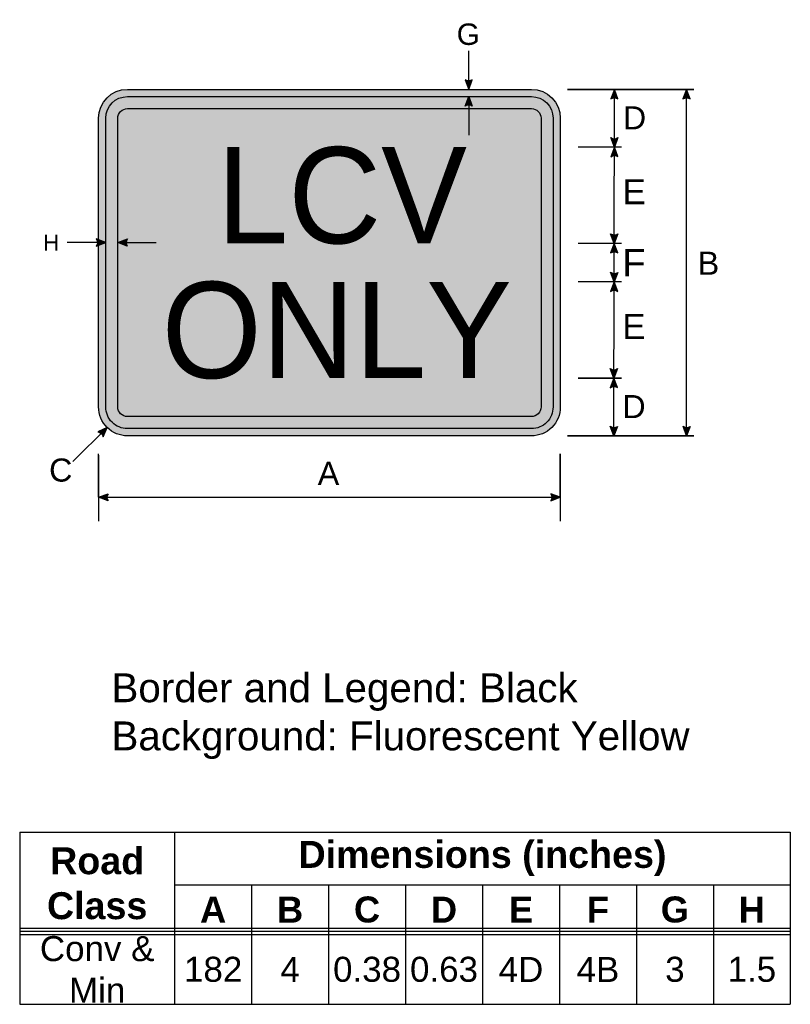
# Model space of a CAD drawing. Header units: feet. Extents: x 7.1 to 47.1, y 12.4 to 63.6.
import ezdxf
from ezdxf.enums import TextEntityAlignment as Align

# ---------------------------------------------------------------- set-up
doc = ezdxf.new("R2010")
doc.units = ezdxf.units.FT
doc.header["$MEASUREMENT"] = 0
doc.layers.add('Sign', color=7, linetype='Continuous')
doc.styles.add('ARIAL', font='arial.ttf')
doc.styles.add('ARIAL B', font='arialbd.ttf')
doc.styles.add('FHWA SERIES D2000EX', font='FHWASeriesD2000EX.ttf')

# ---------------------------------------------------------------- blocks, each defined once
blk = doc.blocks.new('*T14')
at = {"color": 0, "linetype": 'ByBlock', "lineweight": -2, "transparency": 16777216}
for p, q in [((0, 0), (40.05499471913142, 0)), ((0, 0), (0, -8.940925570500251)), ((8.054994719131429, 0), (8.054994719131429, -8.940925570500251)), ((40.05499471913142, 0), (40.05499471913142, -8.940925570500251)), ((8.054994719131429, -2.727988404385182), (40.05499471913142, -2.727988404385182)), ((12.05499471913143, -2.727988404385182), (12.05499471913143, -8.940925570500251)), ((16.05499471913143, -2.727988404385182), (16.05499471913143, -8.940925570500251)), ((20.05499471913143, -2.727988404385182), (20.05499471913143, -8.940925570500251)), ((24.05499471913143, -2.727988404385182), (24.05499471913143, -8.940925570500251)), ((28.05499471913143, -2.727988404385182), (28.05499471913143, -8.940925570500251)), ((32.05499471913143, -2.727988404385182), (32.05499471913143, -8.940925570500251)), ((36.05499471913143, -2.727988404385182), (36.05499471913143, -8.940925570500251)), ((0, -5.320561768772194), (40.05499471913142, -5.320561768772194)), ((0, -8.940925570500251), (40.05499471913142, -8.940925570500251))]:
    blk.add_line(p, q, dxfattribs=at)
at = {"color": 18, "transparency": 16777216, "attachment_point": 5}
for s, insert, char_height, width, style in [('Road Class', (4.027497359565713, -2.660280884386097), 1.399999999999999, 7.934994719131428, 'ARIAL B'), ('Dimensions (inches)', (24.05499471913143, -1.363994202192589), 1.399999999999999, 31.88, 'ARIAL B'), ('A', (10.05499471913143, -4.024275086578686), 1.35, 3.879999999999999, 'ARIAL B'), ('B', (14.05499471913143, -4.024275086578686), 1.35, 3.879999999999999, 'ARIAL B'), ('C', (18.05499471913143, -4.024275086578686), 1.35, 3.879999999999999, 'ARIAL B'), ('D', (22.05499471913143, -4.024275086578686), 1.35, 3.879999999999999, 'ARIAL B'), ('E', (26.05499471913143, -4.024275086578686), 1.35, 3.879999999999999, 'ARIAL B'), ('F', (30.05499471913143, -4.024275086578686), 1.35, 3.879999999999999, 'ARIAL B'), ('G', (34.05499471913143, -4.024275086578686), 1.35, 3.879999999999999, 'ARIAL B'), ('H', (38.05499471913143, -4.024275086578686), 1.35, 3.879999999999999, 'ARIAL B'), ('Conv & Min', (4.027497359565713, -7.13074366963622), 1.3, 7.934994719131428, 'ARIAL'), ('182', (10.05499471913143, -7.13074366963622), 1.3, 3.879999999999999, 'ARIAL'), ('4', (14.05499471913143, -7.13074366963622), 1.3, 3.879999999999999, 'ARIAL'), ('0.38', (18.05499471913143, -7.13074366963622), 1.3, 3.879999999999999, 'ARIAL'), ('0.63', (22.05499471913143, -7.13074366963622), 1.3, 3.879999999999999, 'ARIAL'), ('4D', (26.05499471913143, -7.130743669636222), 1.3, 3.879999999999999, 'ARIAL'), ('4B', (30.05499471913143, -7.13074366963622), 1.3, 3.879999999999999, 'ARIAL'), ('3', (34.05499471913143, -7.13074366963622), 1.3, 3.879999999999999, 'ARIAL'), ('1.5', (38.05499471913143, -7.13074366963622), 1.3, 3.879999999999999, 'ARIAL')]:
    blk.add_mtext(s, dxfattribs=dict(at, insert=insert, char_height=char_height, width=width, style=style))

msp = doc.modelspace()

# ---------------------------------------------------------------- hatches: boundary and pattern name
h = msp.add_hatch(color=256)
h.dxf.hatch_style = 1
edge = h.paths.add_edge_path()
edge.add_line((30.21405190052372, 60.44231840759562), (30.40010164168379, 59.95012735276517))
edge.add_line((30.40010164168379, 59.95012735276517), (30.58388238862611, 60.44685476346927))
edge.add_arc((30.39562858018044, 60.71676604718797), 0.3290768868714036, 236.5110706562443, 304.89444360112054, ccw=False)
at = {"true_color": 0xfff20d}
h = msp.add_hatch(color=2, dxfattribs=at)
h.dxf.hatch_style = 1
h.paths.add_polyline_path([(33.66048511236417, 59.95012735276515), (12.66048511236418, 59.95012735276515, 0.414213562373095), (11.16048511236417, 58.45012735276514), (11.16048511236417, 43.45012735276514, 0.4142135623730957), (12.66048511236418, 41.95012735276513), (33.66048511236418, 41.95012735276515, 0.4142135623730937), (35.16048511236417, 43.45012735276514), (35.16048511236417, 58.45012735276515, 0.4142135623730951)])
h.paths.add_polyline_path([(34.78548511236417, 43.45012738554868), (34.78548511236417, 58.45012735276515, 0.4142135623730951), (33.66048511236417, 59.57512735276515), (12.66048511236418, 59.57512735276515, 0.4142135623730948), (11.53548511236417, 58.45012735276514), (11.53548511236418, 43.45012738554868, 0.4142135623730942), (12.66048514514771, 42.32512735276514), (33.66048507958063, 42.32512735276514, 0.414213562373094)], flags=16)
h.paths.add_polyline_path([(34.16048511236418, 43.45012744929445), (34.16048511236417, 58.45012735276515, 0.414213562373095), (33.66048511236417, 58.95012735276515), (12.66048511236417, 58.95012735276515, 0.4142135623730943), (12.16048511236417, 58.45012735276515), (12.16048511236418, 43.45012744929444, 0.4142135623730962), (12.66048520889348, 42.95012735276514), (33.66048501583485, 42.95012735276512, 0.4142135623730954)], flags=0)
h = msp.add_hatch(color=256)
h.dxf.hatch_style = 1
edge = h.paths.add_edge_path()
edge.add_line((38.15854334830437, 59.45775078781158), (37.97298511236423, 59.95012735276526))
edge.add_line((37.97298511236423, 59.95012735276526), (37.7887085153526, 59.45358367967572))
edge.add_arc((37.97669274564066, 59.18348457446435), 0.3290768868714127, 56.45386549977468, 124.83723844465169, ccw=False)
h = msp.add_hatch(color=256)
h.dxf.hatch_style = 1
edge = h.paths.add_edge_path()
edge.add_line((41.90669393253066, 59.45775078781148), (41.72113569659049, 59.95012735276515))
edge.add_line((41.72113569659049, 59.95012735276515), (41.53685909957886, 59.45358367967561))
edge.add_arc((41.72484332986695, 59.18348457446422), 0.3290768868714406, 56.45386549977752, 124.8372384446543, ccw=False)
h = msp.add_hatch(color=256)
h.dxf.hatch_style = 1
h.paths.add_polyline_path([(12.66048511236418, 59.57512735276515, 0.4142135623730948), (11.53548511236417, 58.45012735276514), (11.53548511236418, 43.45012738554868, 0.4142135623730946), (12.66048514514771, 42.32512735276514), (33.66048507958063, 42.32512735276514, 0.414213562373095), (34.78548511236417, 43.45012738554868), (34.78548511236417, 58.45012735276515, 0.4142135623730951), (33.66048511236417, 59.57512735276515)])
h.paths.add_polyline_path([(34.16048511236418, 43.45012744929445), (34.16048511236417, 58.45012735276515, 0.414213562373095), (33.66048511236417, 58.95012735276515), (12.66048511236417, 58.95012735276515, 0.4142135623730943), (12.16048511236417, 58.45012735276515), (12.16048511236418, 43.45012744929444, 0.4142135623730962), (12.66048520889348, 42.95012735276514), (33.66048501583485, 42.95012735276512, 0.4142135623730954)], flags=16)
at = {"true_color": 0xffffff}
h = msp.add_hatch(color=7, dxfattribs=at)
h.dxf.hatch_style = 1
edge = h.paths.add_edge_path()
edge.add_line((30.21405190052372, 59.08293629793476), (30.40010164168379, 59.57512735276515))
edge.add_line((30.40010164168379, 59.57512735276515), (30.58388238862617, 59.07839994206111))
edge.add_arc((30.39562858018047, 58.80848865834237), 0.3290768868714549, 55.10555639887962, 123.4889293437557)
at = {"true_color": 0xfff20d}
h = msp.add_hatch(color=2, dxfattribs=at)
h.dxf.hatch_style = 1
h.paths.add_polyline_path([(12.66048511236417, 58.95012735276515, 0.4142135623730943), (12.16048511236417, 58.45012735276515), (12.16048511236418, 43.45012744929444, 0.4142135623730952), (12.66048520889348, 42.95012735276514), (33.66048501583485, 42.95012735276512, 0.4142135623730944), (34.16048511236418, 43.45012744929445), (34.16048511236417, 58.45012735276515, 0.414213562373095), (33.66048511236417, 58.95012735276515)])
h = msp.add_hatch(color=256)
h.dxf.hatch_style = 1
edge = h.paths.add_edge_path()
edge.add_line((38.15854334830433, 57.44250391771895), (37.97298511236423, 56.95012735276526))
edge.add_line((37.97298511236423, 56.95012735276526), (37.78870851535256, 57.44667102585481))
edge.add_arc((37.97669274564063, 57.71677013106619), 0.3290768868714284, 235.1627615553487, 303.5461345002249)
h = msp.add_hatch(color=256)
h.dxf.hatch_style = 1
edge = h.paths.add_edge_path()
edge.add_line((38.15854334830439, 56.4577507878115), (37.97298511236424, 56.95012735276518))
edge.add_line((37.97298511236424, 56.95012735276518), (37.7887085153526, 56.45358367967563))
edge.add_arc((37.97669274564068, 56.18348457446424), 0.3290768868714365, 56.453865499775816, 124.83723844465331, ccw=False)
h = msp.add_hatch(color=256)
h.dxf.hatch_style = 1
edge = h.paths.add_edge_path()
edge.add_line((11.04329405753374, 51.80916492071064), (11.53548511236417, 51.99521466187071))
edge.add_line((11.53548511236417, 51.99521466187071), (11.0387577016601, 52.17899540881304))
edge.add_arc((10.7688464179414, 51.99074160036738), 0.3290768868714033, -33.488929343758, 34.894443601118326, ccw=False)
h = msp.add_hatch(color=256)
h.dxf.hatch_style = 1
edge = h.paths.add_edge_path()
edge.add_line((12.65267616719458, 51.80916492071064), (12.16048511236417, 51.99521466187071))
edge.add_line((12.16048511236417, 51.99521466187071), (12.65721252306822, 52.17899540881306))
edge.add_arc((12.92712380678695, 51.99074160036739), 0.3290768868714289, 145.1055563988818, 213.4889293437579)
h = msp.add_hatch(color=256)
h.dxf.hatch_style = 1
edge = h.paths.add_edge_path()
edge.add_line((38.14836402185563, 52.44250391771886), (37.96280578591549, 51.95012735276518))
edge.add_line((37.96280578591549, 51.95012735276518), (37.77852918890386, 52.44667102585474))
edge.add_arc((37.96651341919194, 52.71677013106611), 0.3290768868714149, 235.1627615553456, 303.5461345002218)
h = msp.add_hatch(color=256)
h.dxf.hatch_style = 1
edge = h.paths.add_edge_path()
edge.add_line((38.14836402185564, 51.4577507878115), (37.96280578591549, 51.95012735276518))
edge.add_line((37.96280578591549, 51.95012735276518), (37.77852918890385, 51.45358367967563))
edge.add_arc((37.96651341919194, 51.18348457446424), 0.3290768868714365, 56.453865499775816, 124.83723844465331, ccw=False)
h = msp.add_hatch(color=256)
h.dxf.hatch_style = 1
edge = h.paths.add_edge_path()
edge.add_line((38.14836402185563, 50.44250391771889), (37.96280578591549, 49.95012735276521))
edge.add_line((37.96280578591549, 49.95012735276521), (37.77852918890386, 50.44667102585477))
edge.add_arc((37.96651341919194, 50.71677013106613), 0.3290768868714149, 235.1627615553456, 303.5461345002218)
h = msp.add_hatch(color=256)
h.dxf.hatch_style = 1
edge = h.paths.add_edge_path()
edge.add_line((38.14836402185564, 49.45775078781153), (37.96280578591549, 49.95012735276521))
edge.add_line((37.96280578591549, 49.95012735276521), (37.77852918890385, 49.45358367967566))
edge.add_arc((37.96651341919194, 49.18348457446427), 0.3290768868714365, 56.453865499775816, 124.83723844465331, ccw=False)
h = msp.add_hatch(color=256)
h.dxf.hatch_style = 1
edge = h.paths.add_edge_path()
edge.add_line((38.13009110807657, 45.44250391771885), (37.94453287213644, 44.95012735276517))
edge.add_line((37.94453287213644, 44.95012735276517), (37.7602562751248, 45.44667102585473))
edge.add_arc((37.94824050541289, 45.71677013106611), 0.3290768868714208, 235.1627615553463, 303.5461345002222)
h = msp.add_hatch(color=256)
h.dxf.hatch_style = 1
edge = h.paths.add_edge_path()
edge.add_line((38.13009110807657, 44.45775078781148), (37.94453287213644, 44.95012735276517))
edge.add_line((37.94453287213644, 44.95012735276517), (37.7602562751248, 44.45358367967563))
edge.add_arc((37.94824050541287, 44.18348457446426), 0.3290768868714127, 56.45386549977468, 124.83723844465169, ccw=False)
h = msp.add_hatch(color=256)
h.dxf.hatch_style = 1
edge = h.paths.add_edge_path()
edge.add_line((11.39611084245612, 41.90432064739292), (11.59982503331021, 42.38946708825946))
edge.add_line((11.59982503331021, 42.38946708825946), (11.12465426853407, 42.15553071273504))
edge.add_arc((11.07550266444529, 41.8301452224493), 0.3290768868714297, 13.026667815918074, 81.41004076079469, ccw=False)
h = msp.add_hatch(color=256)
h.dxf.hatch_style = 1
edge = h.paths.add_edge_path()
edge.add_line((38.13009110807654, 42.44250391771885), (37.94453287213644, 41.95012735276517))
edge.add_line((37.94453287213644, 41.95012735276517), (37.76025627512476, 42.44667102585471))
edge.add_arc((37.94824050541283, 42.7167701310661), 0.3290768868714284, 235.1627615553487, 303.5461345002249)
h = msp.add_hatch(color=256)
h.dxf.hatch_style = 1
edge = h.paths.add_edge_path()
edge.add_line((41.90854334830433, 42.44250391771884), (41.72298511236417, 41.95012735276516))
edge.add_line((41.72298511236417, 41.95012735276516), (41.53870851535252, 42.44667102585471))
edge.add_arc((41.72669274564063, 42.71677013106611), 0.3290768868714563, 235.162761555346, 303.5461345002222)
h = msp.add_hatch(color=256)
h.dxf.hatch_style = 1
edge = h.paths.add_edge_path()
edge.add_line((11.65267616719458, 38.57657761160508), (11.16048511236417, 38.76262735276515))
edge.add_line((11.16048511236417, 38.76262735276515), (11.65721252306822, 38.94640809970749))
edge.add_arc((11.92712380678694, 38.75815429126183), 0.3290768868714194, 145.1055563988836, 213.4889293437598)
h = msp.add_hatch(color=256)
h.dxf.hatch_style = 1
edge = h.paths.add_edge_path()
edge.add_line((34.66829405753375, 38.57657761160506), (35.16048511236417, 38.76262735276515))
edge.add_line((35.16048511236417, 38.76262735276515), (34.66375770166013, 38.94640809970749))
edge.add_arc((34.39384641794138, 38.75815429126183), 0.3290768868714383, -33.48892934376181, 34.89444360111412, ccw=False)

# ---------------------------------------------------------------- linework, layer by layer
for p, q in [((42.09798511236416, 59.95012735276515, 1), (35.53548511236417, 59.95012735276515, 1)), ((35.53548511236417, 59.95012735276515, 1), (42.09798511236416, 59.95012735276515, 1)), ((38.34798511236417, 59.95012735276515, 1), (36.09798511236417, 59.95012735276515, 1)), ((38.34798511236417, 56.95012735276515, 1), (36.09798511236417, 56.95012735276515, 1)), ((38.34798511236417, 51.95012735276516, 1), (36.09798511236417, 51.95012735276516, 1)), ((38.34798511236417, 49.95012735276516, 1), (36.09798511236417, 49.95012735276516, 1)), ((38.34798511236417, 44.95012735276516, 1), (36.09798511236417, 44.95012735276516, 1)), ((38.34798511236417, 44.95012735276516, 1), (36.09798511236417, 44.95012735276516, 1)), ((36.09798511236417, 44.95012735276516, 1), (38.34798511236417, 44.95012735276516, 1)), ((42.09798511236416, 41.95012735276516, 1), (35.53548511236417, 41.95012735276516, 1)), ((35.53548511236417, 41.95012735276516, 1), (42.09798511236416, 41.95012735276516, 1)), ((38.34798511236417, 41.95012735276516, 1), (36.09798511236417, 41.95012735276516, 1)), ((11.16048511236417, 38.76262735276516, 1), (11.16048511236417, 41.01262735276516, 1)), ((35.16048511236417, 38.76262735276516, 1), (35.16048511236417, 41.01262735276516, 1)), ((7.061234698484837, 21.36025467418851), (47.11622941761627, 21.36025467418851)), ((7.061234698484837, 16.37587177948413), (47.11622941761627, 16.37587177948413)), ((7.061234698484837, 16.21886447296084), (47.11622941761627, 16.21886447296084))]:
    msp.add_line(p, q)
for points in [[(30.21405190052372, 60.44231840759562), (30.40010164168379, 59.95012735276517), (30.58388238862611, 60.44685476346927, -0.307560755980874), (30.21405190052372, 60.44231840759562, -4.141293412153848)], [(38.15854334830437, 59.45775078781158), (37.97298511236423, 59.95012735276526), (37.7887085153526, 59.45358367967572, -0.307560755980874), (38.15854334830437, 59.45775078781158, -4.141293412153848)], [(38.15854334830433, 57.44250391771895), (37.97298511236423, 56.95012735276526), (37.78870851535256, 57.44667102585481, 0.307560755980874), (38.15854334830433, 57.44250391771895, 4.141293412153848)], [(38.15854334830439, 56.4577507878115), (37.97298511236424, 56.95012735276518), (37.7887085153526, 56.45358367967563, -0.307560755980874), (38.15854334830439, 56.4577507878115, -4.141293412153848)], [(11.04329405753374, 51.80916492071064), (11.53548511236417, 51.99521466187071), (11.0387577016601, 52.17899540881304, -0.307560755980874), (11.04329405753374, 51.80916492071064, -4.141293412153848)], [(12.65267616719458, 51.80916492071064), (12.16048511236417, 51.99521466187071), (12.65721252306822, 52.17899540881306, 0.307560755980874), (12.65267616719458, 51.80916492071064, 4.141293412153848)], [(38.14836402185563, 52.44250391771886), (37.96280578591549, 51.95012735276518), (37.77852918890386, 52.44667102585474, 0.307560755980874), (38.14836402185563, 52.44250391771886, 4.141293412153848)], [(38.14836402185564, 51.4577507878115), (37.96280578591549, 51.95012735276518), (37.77852918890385, 51.45358367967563, -0.307560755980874), (38.14836402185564, 51.4577507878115, -4.141293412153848)], [(38.14836402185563, 50.44250391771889), (37.96280578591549, 49.95012735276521), (37.77852918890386, 50.44667102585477, 0.307560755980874), (38.14836402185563, 50.44250391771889, 4.141293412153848)], [(38.14836402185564, 49.45775078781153), (37.96280578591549, 49.95012735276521), (37.77852918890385, 49.45358367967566, -0.307560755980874), (38.14836402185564, 49.45775078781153, -4.141293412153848)], [(38.13009110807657, 45.44250391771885), (37.94453287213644, 44.95012735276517), (37.7602562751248, 45.44667102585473, 0.307560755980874), (38.13009110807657, 45.44250391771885, 4.141293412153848)], [(38.13009110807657, 44.45775078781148), (37.94453287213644, 44.95012735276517), (37.7602562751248, 44.45358367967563, -0.307560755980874), (38.13009110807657, 44.45775078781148, -4.141293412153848)], [(38.13009110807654, 42.44250391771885), (37.94453287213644, 41.95012735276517), (37.76025627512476, 42.44667102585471, 0.307560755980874), (38.13009110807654, 42.44250391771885, 4.141293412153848)], [(11.65267616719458, 38.57657761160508), (11.16048511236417, 38.76262735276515), (11.65721252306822, 38.94640809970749, 0.307560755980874), (11.65267616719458, 38.57657761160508, 4.141293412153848)], [(34.66829405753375, 38.57657761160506), (35.16048511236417, 38.76262735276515), (34.66375770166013, 38.94640809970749, -0.307560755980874), (34.66829405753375, 38.57657761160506, -4.141293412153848)]]:
    msp.add_lwpolyline(points, format="xyb")
at = {"elevation": 1}
for points in [[(12.66048511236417, 59.95012735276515), (33.66048511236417, 59.95012735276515, -0.4142135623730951), (35.16048511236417, 58.45012735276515), (35.16048511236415, 43.45012761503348, -0.4142135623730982), (33.6604853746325, 41.95012735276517), (12.6604853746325, 41.95012735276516, -0.4142136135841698), (11.16048511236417, 43.45012735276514), (11.16048511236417, 58.45012735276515, -0.4142135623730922)], [(12.66048511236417, 59.57512735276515), (33.66048511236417, 59.57512735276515, -0.4142135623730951), (34.78548511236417, 58.45012735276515), (34.78548511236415, 43.45012761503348, -0.4142135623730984), (33.66048530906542, 42.32512735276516), (12.6604853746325, 42.32512735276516, -0.4142136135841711), (11.53548511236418, 43.45012735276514), (11.53548511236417, 58.45012735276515, -0.4142135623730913)], [(12.66048511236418, 58.95012735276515), (33.66048511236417, 58.95012735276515, -0.4142135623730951), (34.16048511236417, 58.45012735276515), (34.16048511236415, 43.45012761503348, -0.4142135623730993), (33.66048518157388, 42.95012735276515), (12.6604853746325, 42.95012735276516, -0.4142136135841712), (12.16048511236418, 43.45012737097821), (12.16048511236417, 58.45012735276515, -0.4142135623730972)]]:
    msp.add_lwpolyline(points, format="xyb", close=True, dxfattribs=at)
for points in [[(41.90669393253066, 59.45775078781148), (41.72113569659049, 59.95012735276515), (41.53685909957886, 59.45358367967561, -0.307560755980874), (41.90669393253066, 59.45775078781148, -4.141293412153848)], [(11.39611084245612, 41.90432064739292), (11.59982503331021, 42.38946708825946), (11.12465426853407, 42.15553071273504, -0.307560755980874), (11.39611084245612, 41.90432064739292, -4.141293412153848)], [(41.90854334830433, 42.44250391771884), (41.72298511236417, 41.95012735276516), (41.53870851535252, 42.44667102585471, 0.307560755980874), (41.90854334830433, 42.44250391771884, 4.141293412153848)]]:
    msp.add_lwpolyline(points, format="xyb", dxfattribs=at)
at = {"color": 7, "true_color": 0xffffff, "elevation": 1}
msp.add_lwpolyline([(30.21405190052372, 59.08293629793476), (30.40010164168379, 59.57512735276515), (30.58388238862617, 59.07839994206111, 0.307560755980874), (30.21405190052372, 59.08293629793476, 4.141293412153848)], format="xyb", dxfattribs=at)
at = {"layer": 'Sign', "color": 18, "lineweight": -3, "true_color": 0x000000}
for p, q in [((30.40010164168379, 59.95012735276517), (30.40010164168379, 61.95012735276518)), ((37.94453287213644, 41.95012735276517), (37.97298511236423, 59.95012735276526)), ((41.72298511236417, 41.95012735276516, 1), (41.72113569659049, 59.95012735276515, 1)), ((30.40010162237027, 58.95012278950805, 1.714290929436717), (30.40010164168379, 57.57512735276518, 1)), ((11.53548511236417, 51.99521466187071), (9.53548511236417, 51.99521466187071)), ((12.16048511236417, 51.99521466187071), (14.16048511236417, 51.99521466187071)), ((11.59982503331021, 42.38946708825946, 1), (9.832058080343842, 40.6217001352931, 1)), ((11.16048511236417, 40.95012735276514), (11.16048511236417, 37.51262735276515)), ((35.16048511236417, 41.01262735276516, 1), (35.16048511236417, 37.51262735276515)), ((11.16048511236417, 38.76262735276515), (35.16048511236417, 38.76262735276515))]:
    msp.add_line(p, q, dxfattribs=at)
at = {"layer": 'Sign', "color": 7, "lineweight": -3, "true_color": 0xffffff}
msp.add_line((30.40010164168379, 59.57512735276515, 1), (30.40010162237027, 58.95012278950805, 1.714290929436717), dxfattribs=at)

# ---------------------------------------------------------------- block references
msp.add_blockref('*T14', (7.061234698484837, 21.36025467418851))

# ---------------------------------------------------------------- texts
at = {"color": 18, "true_color": 0x000000, "style": 'FHWA SERIES D2000EX'}
for s, p in [('LCV', (17.30111011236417, 51.95012735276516, 1)), ('ONLY', (14.44309403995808, 44.95012735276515, 1))]:
    msp.add_text(s, height=5, dxfattribs=at).set_placement(p)
at = {"insert": (11.83222542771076, 29.61356838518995), "char_height": 1.5, "attachment_point": 1, "style": 'ARIAL'}
msp.add_mtext_dynamic_manual_height_columns('Border and Legend: Black\\PBackground: Fluorescent Yellow', width=30.24058481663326, gutter_width=1, heights=[0], dxfattribs=at)
at = {"layer": 'Sign', "color": 18, "true_color": 0x000000, "style": 'ARIAL'}
for s, height, p, p2 in [('G', 1.11342341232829, (29.77523821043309, 62.2605168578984), (30.98511781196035, 62.2605168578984)), ('D', 1.199245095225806, (38.41387230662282, 57.87192110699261), (39.62375190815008, 57.87192110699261)), ('E', 1.298450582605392, (38.39559939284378, 53.9852804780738), (39.60547899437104, 53.9852804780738)), ('H', 0.8326166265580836, (8.279875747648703, 51.57020641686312), (9.11987574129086, 51.57020641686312)), ('F', 1.417812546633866, (38.38542006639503, 50.23718910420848), (39.59529966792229, 50.23718910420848)), ('B', 1.20261018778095, (42.30143662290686, 50.3177271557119), (43.42201337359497, 50.3177271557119)), ('E', 1.298450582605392, (38.38542006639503, 46.98528047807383), (39.59529966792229, 46.98528047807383)), ('D', 1.199245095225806, (38.38542006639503, 42.87192110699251), (39.59529966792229, 42.87192110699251)), ('C', 1.199245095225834, (8.58943997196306, 39.57493379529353, 1), (9.79931957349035, 39.57493379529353, 1)), ('A', 1.201170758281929, (22.55171332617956, 39.40017644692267), (23.67340689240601, 39.40017644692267))]:
    msp.add_text(s, height=height, dxfattribs=at).set_placement(p, p2, align=Align.ALIGNED)

doc.saveas('drawing.dxf')
